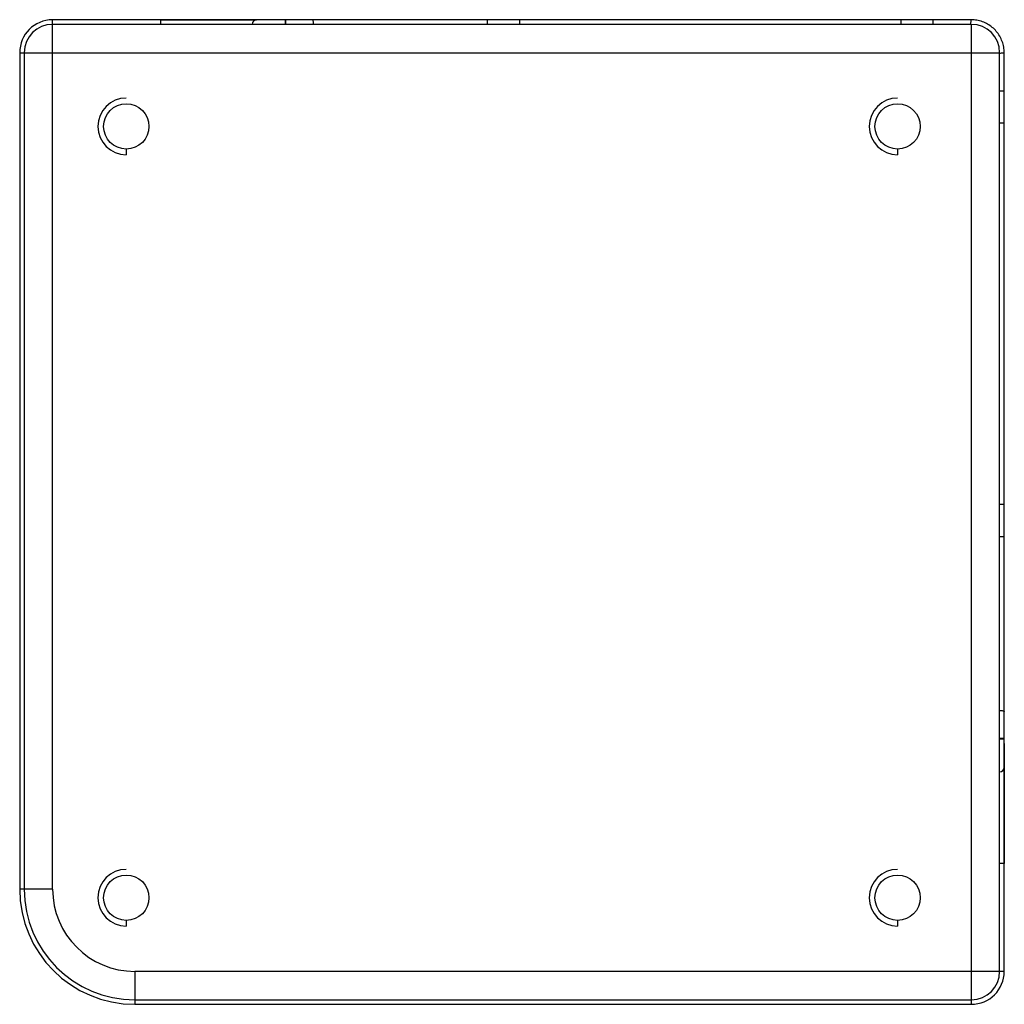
# Paper-space layout '_Bottom' of a CAD drawing. Header units: millimetres. Extents: x -94 to 774, y -94 to 774.
import ezdxf

# ---------------------------------------------------------------- set-up
doc = ezdxf.new("R2010")
doc.units = ezdxf.units.MM

psp = doc.layouts.new('_Bottom')

# ---------------------------------------------------------------- linework, layer by layer
at = {"color": 7, "linetype": 'Continuous', "lineweight": 25}
for p, q in [((30, 774), (-65, 774)), ((-65, 7.5), (-65, 774)), ((164.3, 774), (115, 774)), ((140, 774), (140, 770)), ((346.85, 774), (318.42, 774)), ((683.15, 774), (346.85, 774)), ((745, 774), (683.15, 774)), ((745, 770), (-65, 770)), ((745, 770), (745, -94)), ((-94, 745), (-94, 7.5)), ((-94, 745), (770, 745)), ((-90, 745), (-90, 7.5)), ((770, -65), (770, 745)), ((774, 683.15), (774, 745)), ((774, 346.85), (774, 683.15)), ((0, 660), (0, 655)), ((680, 660), (680, 655)), ((774, 318.42), (774, 346.85)), ((774, 115), (774, 164.3)), ((770, 140), (774, 140)), ((774, -65), (774, 30)), ((-65, 7.5), (-94, 7.5)), ((0, -20), (0, -25)), ((680, -20), (680, -25)), ((774, -65), (7.5, -65)), ((7.5, -65), (7.5, -94)), ((7.5, -90), (745, -90)), ((7.5, -94), (745, -94))]:
    psp.add_line(p, q, dxfattribs=at)
at = {"color": 7, "linetype": 'Continuous', "lineweight": 25, "flags": 128}
for points in [[(140.77, 770), (140.75, 770.89), (140.66, 772), (140.52, 772.93), (140.33, 773.6), (140.11, 773.96), (140, 774)], [(770, 140.77), (770.89, 140.75), (772, 140.66), (772.93, 140.52), (773.6, 140.33), (773.96, 140.11), (774, 140)]]:
    psp.add_lwpolyline(points, dxfattribs=at)
at = {"color": 7, "linetype": 'Continuous', "lineweight": 25}
for centre in [(0, 680), (680, 680), (0, 0), (680, 0)]:
    psp.add_circle(centre, 20, dxfattribs=at)
for centre, radius, start, end in [((-65, 745), 29, 90, 180), ((115, 770), 4, 90, 180), ((-65, 745), 25, 90, 180), ((745, 745), 25, 0, 90), ((0, 680), 25, 90, 270), ((680, 680), 25, 90, 270), ((770, 115), 4, 270, 360), ((0, 0), 25, 90, 270), ((680, 0), 25, 90, 270), ((7.5, 7.5), 101.5, 180, 270), ((7.5, 7.5), 97.5, 180, 270), ((7.5, 7.5), 72.5, 180, 270), ((745, -65), 29, 270, 0), ((745, -65), 25, 270, 0)]:
    psp.add_arc(centre, radius, start, end, dxfattribs=at)
for points, knots in [([(30, 774), (34.12, 774), (42.56, 774), (55.48, 774), (68.84, 774), (82.47, 774), (95.1, 774), (105.88, 774), (111.96, 774), (114.65, 774)], [0, 0, 0, 0, 0.141951, 0.291138, 0.446308, 0.606473, 0.77008, 0.898332, 1, 1, 1, 1]), ([(30, 774), (30, 774), (30, 774), (30, 773.79), (30, 772.9), (30, 771.57), (30, 770.52), (30, 770)], [0, 0, 0, 0, 0.00007, 0.250052, 0.500035, 0.750017, 1, 1, 1, 1]), ([(114.66, 773.92), (112.54, 773.92), (106.7, 773.92), (96.51, 773.92), (84.07, 773.92), (70.94, 773.92), (57.41, 773.92), (43.72, 773.92), (34.56, 773.92), (30, 773.92)], [0, 0, 0, 0, 0.080642, 0.222264, 0.372096, 0.526905, 0.684432, 0.842937, 1, 1, 1, 1]), ([(318.42, 774), (308.82, 774), (289.6, 774), (260.77, 774), (230.23, 774), (198.02, 774), (175.55, 774), (164.3, 774)], [0, 0, 0, 0, 0.185559, 0.371801, 0.558571, 0.779156, 1, 1, 1, 1]), ([(165.07, 770), (165.06, 770.52), (165.03, 771.57), (164.86, 772.89), (164.6, 773.82), (164.4, 773.94), (164.3, 774)], [0, 0, 0, 0, 0.250017, 0.500034, 0.750051, 1, 1, 1, 1]), ([(318.57, 770), (318.57, 770), (318.58, 770.51), (318.56, 771.58), (318.53, 772.89), (318.48, 773.82), (318.44, 773.94), (318.42, 774)], [0, 0, 0, 0, 0.000058, 0.249977, 0.499986, 0.750025, 1, 1, 1, 1]), ([(346.85, 770), (346.85, 770.52), (346.85, 771.57), (346.85, 772.91), (346.85, 773.74), (346.85, 774.1), (346.85, 774), (346.85, 774)], [0, 0, 0, 0, 0.249985, 0.49997, 0.749956, 0.999941, 1, 1, 1, 1]), ([(683.15, 770), (683.15, 770.52), (683.15, 771.57), (683.15, 772.91), (683.15, 773.74), (683.15, 774.1), (683.15, 774), (683.15, 774)], [0, 0, 0, 0, 0.249985, 0.499971, 0.749956, 0.999941, 1, 1, 1, 1]), ([(711.43, 770), (711.43, 770), (711.42, 770.51), (711.44, 771.57), (711.47, 772.91), (711.52, 773.74), (711.56, 774.1), (711.58, 774), (711.58, 774)], [0, 0, 0, 0, 0.0000585, 0.2499411, 0.4999149, 0.7499184, 0.9998577, 1, 1, 1, 1]), ([(744.71, 770), (744.71, 770), (744.7, 770.51), (744.73, 771.58), (744.79, 772.89), (744.89, 773.82), (744.96, 773.94), (745, 774)], [0, 0, 0, 0, 0.0000585, 0.2499766, 0.499986, 0.7500252, 1, 1, 1, 1]), ([(774, 745), (773.92, 746.67), (773.75, 750.06), (772.37, 755.02), (770.17, 759.71), (767.21, 763.87), (763.61, 767.42), (759.46, 770.31), (754.85, 772.42), (749.96, 773.76), (746.64, 773.92), (745, 774)], [0, 0, 0, 0, 0.110025, 0.223397, 0.337354, 0.449414, 0.558417, 0.668691, 0.780647, 0.891954, 1, 1, 1, 1]), ([(770.05, 744.71), (770.55, 744.72), (771.59, 744.73), (772.9, 744.79), (773.82, 744.89), (773.94, 744.96), (774, 745)], [0, 0, 0, 0, 0.244125, 0.496085, 0.748075, 1, 1, 1, 1]), ([(770, 711.43), (770, 711.43), (770.51, 711.42), (771.57, 711.44), (772.91, 711.47), (773.74, 711.52), (774.1, 711.56), (774, 711.58), (774, 711.58)], [0, 0, 0, 0, 0.000058, 0.249941, 0.499915, 0.749918, 0.999858, 1, 1, 1, 1]), ([(770, 683.15), (770.52, 683.15), (771.57, 683.15), (772.91, 683.15), (773.74, 683.15), (774.1, 683.15), (774, 683.15), (774, 683.15)], [0, 0, 0, 0, 0.249985, 0.499971, 0.749956, 0.999941, 1, 1, 1, 1]), ([(770, 346.85), (770.52, 346.85), (771.57, 346.85), (772.91, 346.85), (773.74, 346.85), (774.1, 346.85), (774, 346.85), (774, 346.85)], [0, 0, 0, 0, 0.2499852, 0.4999704, 0.7499556, 0.9999408, 1, 1, 1, 1]), ([(770, 318.57), (770, 318.57), (770.51, 318.58), (771.58, 318.56), (772.89, 318.53), (773.82, 318.48), (773.94, 318.44), (774, 318.42)], [0, 0, 0, 0, 0.000058, 0.249977, 0.499986, 0.750025, 1, 1, 1, 1]), ([(773.92, 249.34), (773.92, 251.63), (773.92, 256.53), (773.92, 264.4), (773.92, 273.26), (773.92, 283.13), (773.92, 294), (773.92, 305.86), (773.92, 314.1), (773.92, 318.39)], [0, 0, 0, 0, 0.0996, 0.213706, 0.342278, 0.485264, 0.642602, 0.814212, 1, 1, 1, 1]), ([(774, 164.3), (774, 173.84), (774, 192.91), (774, 221.67), (774, 252.18), (774, 284.43), (774, 307.11), (774, 318.42)], [0, 0, 0, 0, 0.187396, 0.374633, 0.561554, 0.781232, 1, 1, 1, 1]), ([(770, 165.07), (770.52, 165.06), (771.57, 165.03), (772.89, 164.86), (773.82, 164.6), (773.94, 164.4), (774, 164.3)], [0, 0, 0, 0, 0.250017, 0.500034, 0.750051, 1, 1, 1, 1]), ([(774, 136), (774, 138.39), (774, 142.88), (774, 149.22), (774, 154.81), (774, 159.76), (774, 162.84), (774, 164.29)], [0, 0, 0, 0, 0.25199, 0.472981, 0.668507, 0.844159, 1, 1, 1, 1]), ([(774, 135.93), (774, 134.02), (774, 128.48), (774, 118.63), (774, 106.08), (774, 92.48), (774, 77.8), (774, 62.45), (774, 46.44), (774, 35.54), (774, 30)], [0, 0, 0, 0, 0.0621314, 0.1805097, 0.2994336, 0.4317939, 0.5673048, 0.7067502, 0.8507919, 1, 1, 1, 1]), ([(773.92, 30), (773.92, 34.57), (773.92, 43.36), (773.92, 55.99), (773.92, 67.55), (773.92, 78.11), (773.92, 87.71), (773.92, 96.41), (773.92, 104.26), (773.92, 110.23), (773.92, 113.54), (773.92, 114.55)], [0, 0, 0, 0, 0.157862, 0.303233, 0.437108, 0.56037, 0.673797, 0.778054, 0.873706, 0.961468, 1, 1, 1, 1]), ([(773.85, 30), (773.81, 30), (773.7, 30), (772.88, 30), (771.58, 30), (770.53, 30), (770, 30)], [0, 0, 0, 0, 0.142192, 0.428128, 0.714064, 1, 1, 1, 1]), ([(774, 30), (774, 30), (774, 30), (773.92, 30), (773.85, 30)], [0, 0, 0, 0, 0.000555, 1, 1, 1, 1])]:
    psp.add_open_spline(points, degree=3, knots=knots, dxfattribs=at)

doc.saveas('drawing.dxf')
